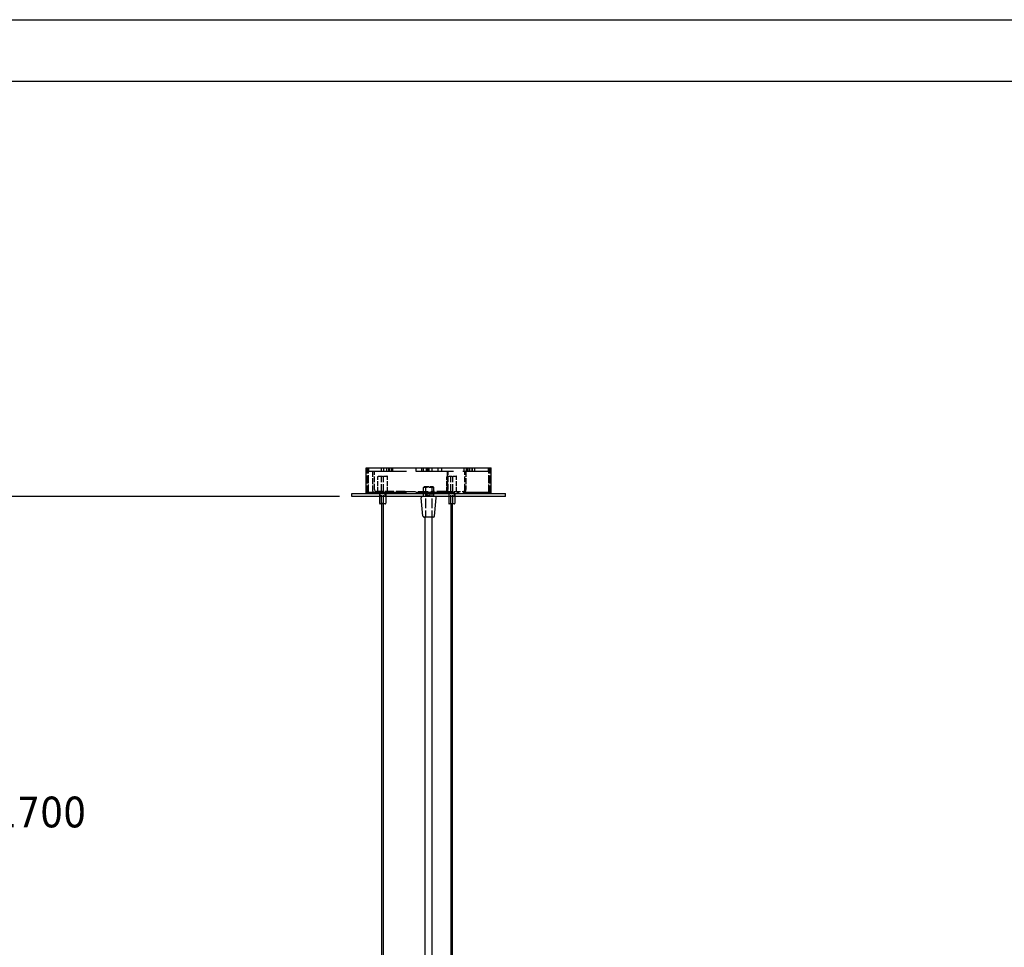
# Model space of a CAD drawing. Extents: x 203 to 5123, y -222 to 3222.
# Tile 12 of 13: x 2429 to 3390, y 2317 to 3222. Entities that reach past the tile are written whole.
import ezdxf

# ---------------------------------------------------------------- set-up
doc = ezdxf.new("R2010")
doc.units = 0
doc.header["$LTSCALE"] = 10
doc.linetypes.add('DASHED', pattern=[0.2068, 0.1655, -0.0413])
for name, color, linetype in [('Nascosta (ISO)', 7, 'DASHED'), ('PROSPETTI', 7, 'Continuous'), ('Visibile (ISO)', 7, 'Continuous')]:
    doc.layers.add(name, color=color, linetype=linetype)
doc.styles.get("Standard").update_dxf_attribs({"font": 'TAHOMA.TTF'})
doc.dimstyles.get("Standard").update_dxf_attribs({"dimtxt": 0.18, "dimasz": 0.18, "dimexe": 0.18, "dimexo": 0.0625, "dimgap": 0.09, "dimtad": 0, "dimtih": 1, "dimtoh": 1, "dimdec": 4, "dimzin": 0, "dimdsep": 46, "dimtxsty": 'Standard', "dimcen": 0.09, "dimadec": 0, "dimazin": 0, "dimtfac": 1, "dimtdec": 4, "dimtofl": 0, "dimtmove": 0, "dimatfit": 3, "dimfxl": 0, "dimtolj": 1, "dimtzin": 0, "dimarcsym": 0})

# ---------------------------------------------------------------- blocks, each defined once
blk = doc.blocks.new('A3')
at = {"layer": 'PROSPETTI'}
for points in [[(-90.292, 286.832), (319.708, 286.832), (319.708, -0.168), (-90.292, -0.168)], [(-85.292, 281.832), (314.708, 281.832), (314.708, 4.832), (-85.292, 4.832)]]:
    blk.add_lwpolyline(points, close=True, dxfattribs=at)
blk = doc.blocks.new('*D13')
at = {"color": 0, "lineweight": -2}
for p, q in [((2741.23, 2756.22), (2301.02, 2756.22)), ((2313.02, 2726.22), (2313.02, 2475.91)), ((2313.02, 1722.31), (2313.02, 2420.68)), ((2525.7, 1692.31), (2301.02, 1692.31))]:
    blk.add_line(p, q, dxfattribs=at)
at = {"color": 0}
for points in [[(2308.02, 2726.22), (2318.02, 2726.22), (2313.02, 2756.22)], [(2308.02, 1722.31), (2318.02, 1722.31), (2313.02, 1692.31)]]:
    blk.add_solid(points, dxfattribs=at)
at = {"layer": 'DEFPOINTS', "color": 0}
for p in [(2753.23, 2756.22), (2313.02, 1692.31), (2537.7, 1692.31)]:
    blk.add_point(p, dxfattribs=at)
at = {"color": 0, "insert": (2313.02, 2448.29), "char_height": 30, "attachment_point": 5}
blk.add_mtext('\\A1;MIN 900 - MAX 1700', dxfattribs=at)

msp = doc.modelspace()

# ---------------------------------------------------------------- linework, layer by layer
at = {"layer": 'Nascosta (ISO)', "ltscale": 4.759339}
for p, q in [((2768.23, 2759.22), (2768.23, 2784.22)), ((2769.23, 2759.22), (2769.23, 2784.22)), ((2887.23, 2759.22), (2887.23, 2784.22)), ((2888.23, 2759.22), (2888.23, 2784.22))]:
    msp.add_line(p, q, dxfattribs=at)
at = {"layer": 'Nascosta (ISO)', "ltscale": 4.521367}
for p, q in [((2769.48, 2760.47), (2769.48, 2784.22)), ((2886.98, 2760.47), (2886.98, 2784.22))]:
    msp.add_line(p, q, dxfattribs=at)
at = {"layer": 'Nascosta (ISO)', "ltscale": 0.571033}
for p, q in [((2769.73, 2781.22), (2769.73, 2784.22)), ((2782.06, 2781.22), (2782.06, 2784.22)), ((2784.54, 2781.22), (2784.54, 2784.22)), ((2787.01, 2784.22), (2787.01, 2781.22)), ((2789.17, 2781.22), (2789.17, 2784.22)), ((2789.89, 2784.22), (2789.89, 2781.22)), ((2790.01, 2784.22), (2790.01, 2781.22)), ((2792.18, 2781.22), (2792.18, 2784.22)), ((2792.89, 2784.22), (2792.89, 2781.22)), ((2815.73, 2784.22), (2815.73, 2781.22)), ((2821.62, 2781.22), (2821.62, 2784.22)), ((2822.77, 2784.22), (2822.77, 2781.22)), ((2825.77, 2784.22), (2825.77, 2781.22)), ((2827.38, 2781.22), (2827.38, 2784.22)), ((2828.28, 2784.22), (2828.28, 2781.22)), ((2831.28, 2784.22), (2831.28, 2781.22)), ((2831.61, 2781.22), (2831.61, 2784.22)), ((2837.36, 2781.22), (2837.36, 2784.22)), ((2840.73, 2784.22), (2840.73, 2781.22)), ((2862.77, 2781.22), (2862.77, 2784.22)), ((2864.9, 2784.22), (2864.9, 2781.22)), ((2866.04, 2781.22), (2866.04, 2784.22)), ((2867.53, 2784.22), (2867.53, 2781.22)), ((2867.9, 2784.22), (2867.9, 2781.22)), ((2870.53, 2784.22), (2870.53, 2781.22)), ((2870.64, 2781.22), (2870.64, 2784.22)), ((2873.39, 2781.22), (2873.39, 2784.22)), ((2886.73, 2781.22), (2886.73, 2784.22)), ((2780.23, 2759.22), (2780.23, 2756.22)), ((2780.73, 2756.22), (2780.73, 2759.22)), ((2785.73, 2756.22), (2785.73, 2759.22)), ((2786.23, 2759.22), (2786.23, 2756.22)), ((2823.23, 2756.22), (2823.23, 2759.22)), ((2823.23, 2756.22), (2823.23, 2759.22)), ((2833.23, 2756.22), (2833.23, 2759.22)), ((2833.23, 2756.22), (2833.23, 2759.22)), ((2847.73, 2759.22), (2847.73, 2756.22)), ((2848.23, 2756.22), (2848.23, 2759.22)), ((2853.23, 2756.22), (2853.23, 2759.22)), ((2853.73, 2759.22), (2853.73, 2756.22))]:
    msp.add_line(p, q, dxfattribs=at)
at = {"layer": 'Nascosta (ISO)', "ltscale": 22.217501}
msp.add_line((2769.73, 2781.22), (2886.73, 2781.22), dxfattribs=at)
at = {"layer": 'Nascosta (ISO)', "ltscale": 3.426696}
for p, q in [((2773.23, 2781.22), (2773.23, 2763.22)), ((2775.23, 2763.22), (2775.23, 2781.22)), ((2846.07, 2781.22), (2846.07, 2763.22)), ((2847.07, 2763.22), (2847.07, 2781.22)), ((2863.39, 2763.22), (2863.39, 2781.22)), ((2864.39, 2781.22), (2864.39, 2763.22))]:
    msp.add_line(p, q, dxfattribs=at)
at = {"layer": 'Nascosta (ISO)', "ltscale": 2.760375}
for p, q in [((2778.48, 2761.22), (2778.48, 2775.72)), ((2787.98, 2761.22), (2787.98, 2775.72)), ((2845.98, 2761.22), (2845.98, 2775.72)), ((2855.48, 2761.22), (2855.48, 2775.72))]:
    msp.add_line(p, q, dxfattribs=at)
at = {"layer": 'Nascosta (ISO)', "ltscale": 2.541777}
for p, q in [((2778.98, 2776.22), (2787.48, 2776.22)), ((2846.48, 2776.22), (2854.98, 2776.22))]:
    msp.add_line(p, q, dxfattribs=at)
at = {"layer": 'Nascosta (ISO)', "ltscale": 5.140094}
for p, q in [((2782.23, 2749.22), (2782.23, 2776.22)), ((2784.23, 2749.22), (2784.23, 2776.22)), ((2849.73, 2749.22), (2849.73, 2776.22)), ((2851.73, 2749.22), (2851.73, 2776.22))]:
    msp.add_line(p, q, dxfattribs=at)
at = {"layer": 'Nascosta (ISO)', "ltscale": 22.312449}
msp.add_line((2769.48, 2760.47), (2886.98, 2760.47), dxfattribs=at)
at = {"layer": 'Nascosta (ISO)', "ltscale": 0.237872}
for p, q in [((2776.73, 2760.47), (2776.73, 2759.22)), ((2789.73, 2760.47), (2789.73, 2759.22)), ((2822.73, 2760.47), (2822.73, 2759.22)), ((2833.73, 2760.47), (2833.73, 2759.22)), ((2844.23, 2760.47), (2844.23, 2759.22)), ((2857.23, 2760.47), (2857.23, 2759.22))]:
    msp.add_line(p, q, dxfattribs=at)
at = {"layer": 'Nascosta (ISO)', "ltscale": 0.380655}
for p, q in [((2777.23, 2759.22), (2777.23, 2761.22)), ((2777.73, 2759.22), (2777.73, 2761.22)), ((2788.73, 2759.22), (2788.73, 2761.22)), ((2789.23, 2759.22), (2789.23, 2761.22)), ((2805.32, 2759.22), (2805.32, 2761.22)), ((2823.23, 2759.22), (2823.23, 2761.22)), ((2826.73, 2757.22), (2826.73, 2759.22)), ((2829.73, 2757.22), (2829.73, 2759.22)), ((2831.03, 2759.22), (2831.03, 2761.22)), ((2833.23, 2759.22), (2833.23, 2761.22)), ((2844.73, 2759.22), (2844.73, 2761.22)), ((2845.23, 2759.22), (2845.23, 2761.22)), ((2848.35, 2759.22), (2848.35, 2761.22)), ((2853.23, 2759.22), (2853.23, 2761.22)), ((2856.23, 2759.22), (2856.23, 2761.22)), ((2856.73, 2759.22), (2856.73, 2761.22))]:
    msp.add_line(p, q, dxfattribs=at)
at = {"layer": 'Nascosta (ISO)', "ltscale": 5.347057}
for p, q in [((2805.32, 2761.22), (2777.23, 2761.22)), ((2845.07, 2761.22), (2831.03, 2761.22))]:
    msp.add_line(p, q, dxfattribs=at)
at = {"layer": 'Nascosta (ISO)', "ltscale": 6.050867}
msp.add_line((2805.32, 2761.22), (2831.03, 2761.22), dxfattribs=at)
at = {"layer": 'Nascosta (ISO)', "ltscale": 0.269135}
for p, q in [((2824.23, 2766.22), (2823.23, 2765.22)), ((2832.23, 2766.22), (2833.23, 2765.22))]:
    msp.add_line(p, q, dxfattribs=at)
at = {"layer": 'Nascosta (ISO)', "ltscale": 2.990344}
msp.add_line((2833.23, 2765.22), (2823.23, 2765.22), dxfattribs=at)
at = {"layer": 'Nascosta (ISO)', "ltscale": 0.76141}
for p, q in [((2823.23, 2761.22), (2823.23, 2765.22)), ((2833.23, 2761.22), (2833.23, 2765.22))]:
    msp.add_line(p, q, dxfattribs=at)
at = {"layer": 'Nascosta (ISO)', "ltscale": 2.392255}
msp.add_line((2824.23, 2766.22), (2832.23, 2766.22), dxfattribs=at)
at = {"layer": 'Nascosta (ISO)', "ltscale": 5.711227}
for p, q in [((2825.23, 2766.22), (2825.23, 2736.22)), ((2831.23, 2766.22), (2831.23, 2736.22))]:
    msp.add_line(p, q, dxfattribs=at)
at = {"layer": 'Nascosta (ISO)', "ltscale": 3.807451}
msp.add_line((2845.07, 2761.22), (2862.39, 2761.22), dxfattribs=at)
at = {"layer": 'Nascosta (ISO)', "ltscale": 0.448467}
msp.add_line((2782.48, 2749.72), (2783.98, 2749.72), dxfattribs=at)
at = {"layer": 'Nascosta (ISO)', "ltscale": 0.095089}
for p, q in [((2782.48, 2749.22), (2782.48, 2749.72)), ((2783.98, 2749.22), (2783.98, 2749.72))]:
    msp.add_line(p, q, dxfattribs=at)
at = {"layer": 'Nascosta (ISO)', "ltscale": 0.897033}
msp.add_line((2829.73, 2757.22), (2826.73, 2757.22), dxfattribs=at)
at = {"layer": 'Nascosta (ISO)', "ltscale": 0.149422}
for centre, start, end in [((2778.98, 2775.72), 90, 180), ((2787.48, 2775.72), 0, 90), ((2846.48, 2775.72), 90, 180), ((2854.98, 2775.72), 0, 90)]:
    msp.add_arc(centre, 0.5, start, end, dxfattribs=at)
at = {"layer": 'Nascosta (ISO)', "ltscale": 1.196077}
msp.add_arc((2777.23, 2763.22), 4, 180, 270, dxfattribs=at)
at = {"layer": 'Nascosta (ISO)', "ltscale": 0.597989}
msp.add_arc((2777.23, 2763.22), 2, 180, 270, dxfattribs=at)
for centre in [(2845.07, 2763.22), (2862.39, 2763.22)]:
    msp.add_ellipse(centre, major_axis=(0, -2), ratio=0.5, start_param=0, end_param=1.570796, dxfattribs=at)
at = {"layer": 'Nascosta (ISO)', "ltscale": 1.196077}
for centre in [(2845.07, 2763.22), (2862.39, 2763.22)]:
    msp.add_ellipse(centre, major_axis=(0, -4), ratio=0.5, start_param=0, end_param=1.570796, dxfattribs=at)
at = {"layer": 'Visibile (ISO)'}
for p, q in [((2767.23, 2784.22), (2889.23, 2784.22)), ((2767.23, 2759.22), (2767.23, 2784.22)), ((2889.23, 2759.22), (2889.23, 2784.22)), ((2753.23, 2759.22), (2903.23, 2759.22)), ((2753.23, 2756.22), (2753.23, 2759.22)), ((2903.23, 2756.22), (2903.23, 2759.22)), ((2903.23, 2756.22), (2753.23, 2756.22)), ((2780.23, 2756.22), (2780.23, 2749.72)), ((2785.73, 2749.22), (2780.73, 2749.22)), ((2782.48, 2282.22), (2782.48, 2749.22)), ((2783.98, 2282.22), (2783.98, 2749.22)), ((2786.23, 2756.22), (2786.23, 2749.72)), ((2822.64, 2737.12), (2820.84, 2755.12)), ((2833.82, 2737.12), (2835.62, 2755.12)), ((2847.73, 2756.22), (2847.73, 2749.72)), ((2853.23, 2749.22), (2848.23, 2749.22)), ((2849.98, 2282.24), (2849.98, 2749.22)), ((2851.48, 2282.24), (2851.48, 2749.22)), ((2853.73, 2756.22), (2853.73, 2749.72)), ((2832.83, 2736.22), (2823.64, 2736.22)), ((2824.73, 2296.22), (2824.73, 2736.22)), ((2831.73, 2296.22), (2831.73, 2736.22))]:
    msp.add_line(p, q, dxfattribs=at)
for centre, radius, start, end in [((2780.73, 2749.72), 0.5, 180, 270), ((2785.73, 2749.72), 0.5, 270, 0), ((2821.84, 2755.22), 1, 90, 185.71059), ((2834.63, 2755.22), 1, 354.28941, 90), ((2848.23, 2749.72), 0.5, 180, 270), ((2853.23, 2749.72), 0.5, 270, 0), ((2823.64, 2737.22), 1, 185.71059, 270), ((2832.83, 2737.22), 1, 270, 354.28941)]:
    msp.add_arc(centre, radius, start, end, dxfattribs=at)

# ---------------------------------------------------------------- block references
at = {"xscale": 12, "yscale": 12, "zscale": 12}
msp.add_blockref('A3', (1286.64, -220.42), dxfattribs=at)

# ---------------------------------------------------------------- dimensions: what is measured, and where the dimension line sits
dim = msp.add_linear_dim(base=(2313.02, 1692.31), p1=(2753.23, 2756.22), p2=(2537.7, 1692.31), angle=90, text='MIN 900 - MAX 1700', dimstyle='Standard', override={"dimscale": 12, "dimtxt": 2.5, "dimasz": 2.5, "dimexe": 1, "dimexo": 1, "dimgap": 1, "dimdec": 0, "dimzin": 8, "dimcen": 4, "dimazin": 2, "dimtdec": 0})
dim.commit()
dim.dimension.update_dxf_attribs({"geometry": '*D13', "text_midpoint": (2313.02, 2448.29), "dimtype": 160})

doc.saveas('drawing.dxf')
